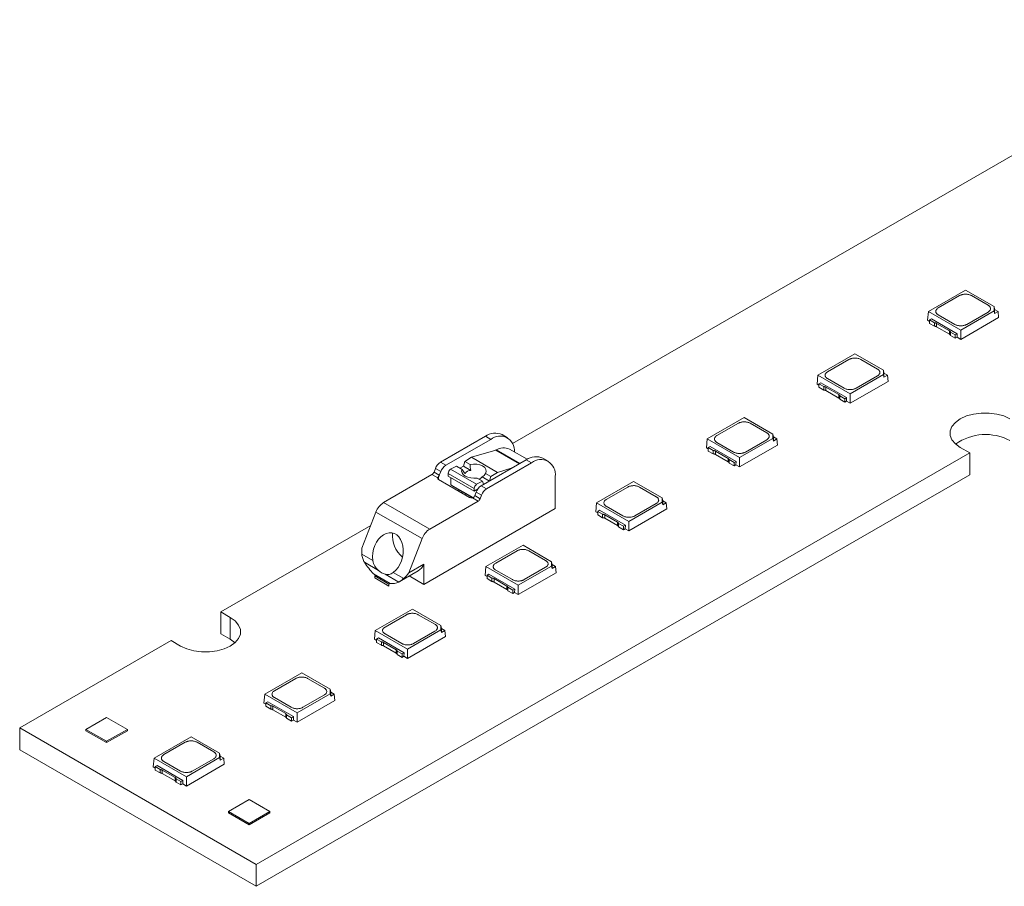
# Model space of a CAD drawing. Header units: millimetres. Extents: x -83 to 30, y 104 to 170.
# Tile 1 of 2: x -83 to -24, y 104 to 156. Entities that reach past the tile are written whole.
import ezdxf

# ---------------------------------------------------------------- set-up
doc = ezdxf.new("R2010")
doc.units = ezdxf.units.MM

msp = doc.modelspace()

# ---------------------------------------------------------------- linework, layer by layer
at = {"color": 7, "linetype": 'Continuous', "lineweight": 15}
for p, q in [((-9.855, 155.629), (-53.783, 130.27)), ((-26.715, 139.46), (-28.93, 138.182)), ((-28.349, 138.386), (-27.069, 139.125)), ((-25.012, 138.477), (-26.715, 139.46)), ((-26.362, 139.125), (-25.365, 138.549)), ((-25.012, 138.213), (-25.012, 138.477)), ((-25.012, 138.477), (-24.977, 138.302)), ((-24.977, 138.062), (-24.977, 138.302)), ((-24.977, 138.302), (-24.769, 138.182)), ((-28.93, 138.182), (-28.978, 137.651)), ((-28.93, 138.182), (-26.998, 137.067)), ((-28.75, 137.734), (-28.865, 137.668)), ((-28.75, 137.734), (-27.208, 136.844)), ((-27.352, 137.402), (-28.349, 137.978)), ((-26.998, 137.067), (-25.012, 138.213)), ((-26.998, 136.508), (-24.736, 137.815)), ((-25.365, 138.141), (-26.645, 137.402)), ((-25.012, 138.213), (-24.977, 138.062)), ((-24.769, 138.182), (-24.977, 138.062)), ((-24.769, 138.182), (-24.736, 137.815)), ((-28.978, 137.651), (-28.865, 137.586)), ((-28.865, 137.668), (-28.57, 137.497)), ((-28.865, 137.668), (-28.865, 137.463)), ((-28.57, 137.292), (-28.865, 137.463)), ((-28.57, 137.292), (-28.57, 137.497)), ((-28.441, 137.464), (-27.677, 137.022)), ((-28.441, 137.259), (-28.441, 137.464)), ((-27.677, 136.817), (-28.441, 137.259)), ((-27.677, 136.817), (-27.677, 137.022)), ((-27.618, 136.743), (-27.618, 136.948)), ((-27.618, 136.948), (-27.324, 136.778)), ((-27.324, 136.573), (-27.618, 136.743)), ((-27.324, 136.778), (-27.208, 136.844)), ((-27.324, 136.573), (-27.324, 136.778)), ((-27.324, 136.573), (-27.217, 136.634)), ((-27.208, 136.844), (-27.218, 136.635)), ((-27.218, 136.635), (-26.998, 136.508)), ((-26.998, 137.067), (-26.998, 136.508)), ((-33.327, 135.644), (-35.541, 134.365)), ((-31.624, 134.66), (-33.327, 135.644)), ((-34.96, 134.569), (-33.68, 135.308)), ((-32.973, 135.308), (-31.976, 134.733)), ((-35.541, 134.365), (-35.59, 133.835)), ((-35.541, 134.365), (-33.61, 133.25)), ((-33.61, 133.25), (-31.624, 134.397)), ((-31.976, 134.324), (-33.256, 133.586)), ((-31.624, 134.397), (-31.624, 134.66)), ((-31.624, 134.66), (-31.588, 134.485)), ((-31.624, 134.397), (-31.588, 134.245)), ((-31.588, 134.245), (-31.588, 134.485)), ((-31.588, 134.485), (-31.38, 134.365)), ((-31.38, 134.365), (-31.588, 134.245)), ((-31.38, 134.365), (-31.347, 133.998)), ((-35.59, 133.835), (-35.477, 133.769)), ((-35.361, 133.917), (-35.477, 133.851)), ((-35.477, 133.851), (-35.182, 133.681)), ((-35.477, 133.851), (-35.477, 133.646)), ((-35.182, 133.476), (-35.477, 133.646)), ((-35.361, 133.917), (-33.82, 133.028)), ((-35.182, 133.476), (-35.182, 133.681)), ((-35.053, 133.647), (-34.288, 133.206)), ((-35.053, 133.442), (-35.053, 133.647)), ((-33.963, 133.586), (-34.96, 134.161)), ((-33.61, 132.692), (-31.347, 133.998)), ((-34.288, 133.001), (-35.053, 133.442)), ((-34.288, 133.001), (-34.288, 133.206)), ((-34.23, 132.926), (-34.23, 133.131)), ((-34.23, 133.131), (-33.935, 132.961)), ((-33.935, 132.961), (-33.82, 133.028)), ((-33.82, 133.028), (-33.829, 132.818)), ((-33.61, 133.25), (-33.61, 132.692)), ((-33.935, 132.756), (-34.23, 132.926)), ((-33.935, 132.756), (-33.935, 132.961)), ((-33.935, 132.756), (-33.828, 132.818)), ((-33.829, 132.818), (-33.61, 132.692)), ((-39.938, 131.827), (-42.153, 130.549)), ((-38.235, 130.844), (-39.938, 131.827)), ((-41.572, 130.753), (-40.292, 131.492)), ((-39.585, 131.492), (-38.588, 130.916)), ((-58.092, 129.163), (-55.41, 130.712)), ((-55.41, 130.712), (-55.092, 130.528)), ((-54.092, 130.627), (-54.41, 130.811)), ((-38.235, 130.58), (-38.235, 130.844)), ((-38.235, 130.844), (-38.2, 130.669)), ((-38.2, 130.429), (-38.2, 130.669)), ((-38.2, 130.669), (-37.992, 130.549)), ((-55.092, 130.528), (-57.774, 128.979)), ((-42.153, 130.549), (-42.201, 130.018)), ((-42.153, 130.549), (-40.221, 129.433)), ((-41.973, 130.101), (-42.088, 130.034)), ((-41.973, 130.101), (-40.431, 129.211)), ((-40.575, 129.769), (-41.572, 130.344)), ((-40.221, 129.433), (-38.235, 130.58)), ((-40.221, 128.875), (-37.958, 130.181)), ((-38.588, 130.508), (-39.868, 129.769)), ((-38.235, 130.58), (-38.2, 130.429)), ((-37.992, 130.549), (-38.2, 130.429)), ((-37.992, 130.549), (-37.958, 130.181)), ((-69.099, 105.1), (-26.461, 129.715)), ((-56.248, 129.454), (-54.792, 129.886)), ((-52.916, 129.333), (-53.969, 129.941)), ((-42.201, 130.018), (-42.088, 129.953)), ((-42.088, 130.034), (-41.793, 129.864)), ((-42.088, 130.034), (-42.088, 129.829)), ((-41.793, 129.659), (-42.088, 129.829)), ((-41.793, 129.659), (-41.793, 129.864)), ((-41.664, 129.83), (-40.9, 129.389)), ((-41.664, 129.625), (-41.664, 129.83)), ((-40.9, 129.184), (-41.664, 129.625)), ((-26.461, 129.715), (-27.027, 130.042)), ((-26.461, 129.715), (-26.461, 128.408)), ((-57.774, 128.979), (-58.092, 129.163)), ((-57.487, 128.736), (-57.128, 128.922)), ((-57.128, 128.922), (-56.798, 128.731)), ((-56.941, 128.814), (-56.719, 128.928)), ((-56.719, 128.928), (-56.635, 129.207)), ((-56.274, 128.671), (-56.719, 128.928)), ((-56.635, 129.207), (-56.248, 129.454)), ((-56.635, 129.207), (-56.315, 129.022)), ((-54.692, 128.555), (-56.248, 129.454)), ((-55.653, 127.755), (-52.97, 129.303)), ((-55.335, 127.571), (-52.652, 129.12)), ((-52.97, 129.303), (-52.652, 129.12)), ((-51.652, 129.219), (-51.97, 129.402)), ((-40.9, 129.184), (-40.9, 129.389)), ((-40.841, 129.11), (-40.841, 129.315)), ((-40.841, 129.315), (-40.546, 129.144)), ((-40.546, 128.939), (-40.841, 129.11)), ((-40.546, 129.144), (-40.431, 129.211)), ((-40.546, 128.939), (-40.546, 129.144)), ((-40.546, 128.939), (-40.44, 129.001)), ((-40.431, 129.211), (-40.44, 129.001)), ((-40.44, 129.001), (-40.221, 128.875)), ((-40.221, 129.433), (-40.221, 128.875)), ((-26.461, 128.408), (-69.099, 103.794)), ((-61.491, 126.752), (-58.603, 128.419)), ((-58.259, 128.221), (-58.603, 128.419)), ((-58.48, 128.572), (-58.399, 128.782)), ((-58.162, 128.388), (-58.48, 128.572)), ((-58.399, 128.782), (-58.08, 128.598)), ((-58.08, 128.598), (-58.162, 128.388)), ((-57.643, 128.328), (-57.636, 128.495)), ((-57.643, 128.328), (-56.087, 127.43)), ((-57.636, 128.495), (-56.08, 127.597)), ((-55.931, 127.838), (-57.487, 128.736)), ((-55.17, 128.033), (-55.609, 128.287)), ((-55.399, 128.493), (-55.079, 128.308)), ((-55.161, 128.038), (-55.079, 128.308)), ((-54.692, 128.555), (-55.079, 128.308)), ((-54.692, 128.555), (-53.814, 128.816)), ((-51.238, 126.384), (-51.238, 128.303)), ((-58.203, 128.119), (-56.364, 127.058)), ((-57.466, 127.815), (-57.466, 128.226)), ((-57.466, 127.815), (-56.132, 127.045)), ((-57.258, 127.668), (-57.466, 127.815)), ((-55.572, 128.023), (-55.931, 127.838)), ((-55.901, 128.214), (-55.572, 128.023)), ((-55.335, 127.571), (-55.653, 127.755)), ((-55.572, 128.023), (-55.517, 127.847)), ((-55.517, 127.847), (-55.28, 127.97)), ((-46.55, 128.01), (-48.764, 126.732)), ((-44.846, 127.027), (-46.55, 128.01)), ((-57.258, 127.668), (-56.159, 127.034)), ((-57.001, 127.425), (-57.001, 127.52)), ((-56.824, 127.323), (-56.824, 127.418)), ((-56.53, 127.248), (-56.612, 127.201)), ((-56.08, 127.597), (-56.087, 127.43)), ((-56.087, 127.43), (-55.911, 127.521)), ((-56.041, 127.163), (-55.959, 127.374)), ((-56.041, 127.163), (-55.723, 126.98)), ((-55.959, 127.374), (-55.641, 127.19)), ((-55.911, 127.521), (-55.911, 127.477)), ((-55.723, 126.98), (-55.641, 127.19)), ((-48.183, 126.936), (-46.903, 127.675)), ((-46.196, 127.675), (-45.199, 127.099)), ((-58.733, 125.16), (-61.491, 126.752)), ((-55.845, 126.827), (-58.733, 125.16)), ((-56.189, 127.026), (-55.845, 126.827)), ((-48.764, 126.732), (-48.813, 126.201)), ((-48.764, 126.732), (-46.833, 125.617)), ((-47.186, 125.952), (-48.183, 126.528)), ((-46.833, 125.617), (-44.846, 126.763)), ((-45.199, 126.691), (-46.479, 125.952)), ((-44.846, 126.763), (-44.846, 127.027)), ((-44.846, 127.027), (-44.811, 126.852)), ((-44.846, 126.763), (-44.811, 126.612)), ((-44.811, 126.612), (-44.811, 126.852)), ((-44.811, 126.852), (-44.603, 126.732)), ((-44.603, 126.732), (-44.811, 126.612)), ((-44.603, 126.732), (-44.57, 126.364)), ((-62.791, 124.012), (-61.95, 126.181)), ((-61.95, 126.181), (-59.193, 124.589)), ((-51.238, 126.384), (-59.087, 121.853)), ((-48.813, 126.201), (-48.699, 126.136)), ((-48.584, 126.284), (-48.699, 126.217)), ((-48.699, 126.217), (-48.405, 126.047)), ((-48.699, 126.217), (-48.699, 126.013)), ((-48.405, 125.842), (-48.699, 126.013)), ((-48.584, 126.284), (-47.043, 125.394)), ((-48.405, 125.842), (-48.405, 126.047)), ((-48.276, 126.014), (-47.511, 125.572)), ((-48.276, 125.809), (-48.276, 126.014)), ((-46.833, 125.058), (-44.57, 126.364)), ((-62.263, 125.375), (-71.221, 120.204)), ((-47.511, 125.367), (-48.276, 125.809)), ((-47.511, 125.367), (-47.511, 125.572)), ((-47.453, 125.293), (-47.453, 125.498)), ((-47.453, 125.498), (-47.158, 125.328)), ((-47.158, 125.328), (-47.043, 125.394)), ((-47.043, 125.394), (-47.052, 125.185)), ((-46.833, 125.617), (-46.833, 125.058)), ((-47.158, 125.123), (-47.453, 125.293)), ((-47.158, 125.123), (-47.158, 125.328)), ((-47.158, 125.123), (-47.051, 125.184)), ((-47.052, 125.185), (-46.833, 125.058)), ((-59.193, 124.589), (-59.989, 122.537)), ((-53.161, 124.194), (-55.376, 122.915)), ((-51.458, 123.21), (-53.161, 124.194)), ((-62.141, 123.279), (-62.791, 123.654)), ((-54.795, 123.119), (-53.515, 123.858)), ((-52.808, 123.858), (-51.811, 123.283)), ((-62.634, 123.175), (-61.799, 122.693)), ((-59.087, 123.057), (-59.989, 122.537)), ((-59.087, 121.853), (-59.087, 123.057)), ((-51.458, 122.947), (-51.458, 123.21)), ((-51.458, 123.21), (-51.423, 123.035)), ((-51.423, 122.795), (-51.423, 123.035)), ((-51.423, 123.035), (-51.215, 122.915)), ((-62.092, 122.486), (-61.102, 121.914)), ((-62.021, 122.363), (-61.951, 122.404)), ((-61.395, 122.461), (-60.586, 121.993)), ((-60.292, 122.212), (-60.911, 122.569)), ((-60.559, 122.008), (-59.428, 122.661)), ((-55.376, 122.915), (-55.424, 122.384)), ((-55.376, 122.915), (-53.444, 121.8)), ((-55.196, 122.467), (-55.311, 122.401)), ((-55.311, 122.401), (-55.016, 122.231)), ((-55.311, 122.401), (-55.311, 122.196)), ((-55.196, 122.467), (-53.654, 121.577)), ((-53.798, 122.136), (-54.795, 122.711)), ((-53.444, 121.8), (-51.458, 122.947)), ((-53.444, 121.241), (-51.181, 122.548)), ((-51.811, 122.874), (-53.091, 122.136)), ((-51.458, 122.947), (-51.423, 122.795)), ((-51.215, 122.915), (-51.423, 122.795)), ((-51.215, 122.915), (-51.181, 122.548)), ((-61.173, 121.873), (-62.021, 122.363)), ((-62.021, 122.241), (-62.021, 122.363)), ((-61.173, 121.751), (-62.021, 122.241)), ((-61.102, 121.914), (-61.173, 121.873)), ((-61.173, 121.873), (-61.173, 121.751)), ((-59.957, 122.355), (-59.087, 121.853)), ((-55.424, 122.384), (-55.311, 122.319)), ((-55.016, 122.026), (-55.311, 122.196)), ((-55.016, 122.026), (-55.016, 122.231)), ((-54.887, 122.197), (-54.122, 121.756)), ((-54.887, 121.992), (-54.887, 122.197)), ((-54.122, 121.551), (-54.887, 121.992)), ((-54.122, 121.551), (-54.122, 121.756)), ((-54.064, 121.476), (-54.064, 121.681)), ((-54.064, 121.681), (-53.769, 121.511)), ((-53.769, 121.306), (-54.064, 121.476)), ((-53.769, 121.511), (-53.654, 121.577)), ((-53.769, 121.306), (-53.769, 121.511)), ((-53.769, 121.306), (-53.663, 121.368)), ((-53.654, 121.577), (-53.663, 121.368)), ((-53.663, 121.368), (-53.444, 121.241)), ((-53.444, 121.8), (-53.444, 121.241)), ((-70.655, 119.877), (-71.221, 120.204)), ((-71.221, 120.204), (-71.221, 118.897)), ((-59.773, 120.377), (-61.987, 119.098)), ((-58.069, 119.394), (-59.773, 120.377)), ((-70.655, 118.571), (-70.655, 119.877)), ((-61.406, 119.303), (-60.126, 120.041)), ((-59.419, 120.041), (-58.422, 119.466)), ((-70.655, 118.571), (-71.221, 118.897)), ((-61.987, 119.098), (-62.035, 118.568)), ((-61.987, 119.098), (-60.056, 117.983)), ((-60.409, 118.319), (-61.406, 118.894)), ((-60.056, 117.983), (-58.069, 119.13)), ((-58.422, 119.058), (-59.702, 118.319)), ((-58.069, 119.13), (-58.069, 119.394)), ((-58.069, 119.394), (-58.034, 119.218)), ((-58.069, 119.13), (-58.034, 118.978)), ((-58.034, 118.978), (-58.034, 119.218)), ((-58.034, 119.218), (-57.826, 119.098)), ((-57.826, 119.098), (-58.034, 118.978)), ((-57.826, 119.098), (-57.793, 118.731)), ((-74.191, 118.489), (-83.242, 113.264)), ((-74.191, 118.489), (-73.625, 118.163)), ((-70.371, 118.367), (-70.655, 118.571)), ((-62.035, 118.568), (-61.922, 118.502)), ((-61.807, 118.651), (-61.922, 118.584)), ((-61.922, 118.584), (-61.627, 118.414)), ((-61.922, 118.584), (-61.922, 118.379)), ((-61.627, 118.209), (-61.922, 118.379)), ((-61.807, 118.651), (-60.265, 117.761)), ((-61.627, 118.209), (-61.627, 118.414)), ((-61.499, 118.38), (-60.734, 117.939)), ((-61.499, 118.175), (-61.499, 118.38)), ((-60.056, 117.425), (-57.793, 118.731)), ((-60.734, 117.734), (-61.499, 118.175)), ((-60.734, 117.734), (-60.734, 117.939)), ((-60.676, 117.659), (-60.676, 117.864)), ((-60.676, 117.864), (-60.381, 117.694)), ((-60.381, 117.694), (-60.265, 117.761)), ((-60.381, 117.489), (-60.381, 117.694)), ((-60.265, 117.761), (-60.275, 117.551)), ((-60.056, 117.983), (-60.056, 117.425)), ((-60.381, 117.489), (-60.676, 117.659)), ((-60.381, 117.489), (-60.274, 117.551)), ((-60.275, 117.551), (-60.056, 117.425)), ((-66.384, 116.56), (-68.599, 115.282)), ((-64.681, 115.577), (-66.384, 116.56)), ((-68.018, 115.486), (-66.738, 116.225)), ((-66.031, 116.225), (-65.034, 115.649)), ((-64.681, 115.313), (-64.681, 115.577)), ((-64.681, 115.577), (-64.646, 115.402)), ((-64.646, 115.162), (-64.646, 115.402)), ((-64.646, 115.402), (-64.438, 115.282)), ((-68.599, 115.282), (-68.647, 114.751)), ((-68.647, 114.751), (-68.534, 114.686)), ((-68.599, 115.282), (-66.667, 114.167)), ((-68.418, 114.834), (-68.534, 114.767)), ((-68.534, 114.767), (-68.239, 114.597)), ((-68.534, 114.767), (-68.534, 114.562)), ((-68.418, 114.834), (-66.877, 113.944)), ((-67.021, 114.502), (-68.018, 115.078)), ((-66.667, 114.167), (-64.681, 115.313)), ((-66.667, 113.608), (-64.404, 114.914)), ((-65.034, 115.241), (-66.313, 114.502)), ((-64.681, 115.313), (-64.646, 115.162)), ((-64.438, 115.282), (-64.646, 115.162)), ((-64.438, 115.282), (-64.404, 114.914)), ((-68.239, 114.392), (-68.534, 114.562)), ((-68.239, 114.392), (-68.239, 114.597)), ((-68.11, 114.564), (-67.345, 114.122)), ((-68.11, 114.359), (-68.11, 114.564)), ((-67.345, 113.917), (-68.11, 114.359)), ((-66.667, 114.167), (-66.667, 113.608)), ((-79.282, 113.183), (-78.044, 113.897)), ((-78.044, 113.897), (-76.807, 113.183)), ((-67.345, 113.917), (-67.345, 114.122)), ((-67.287, 113.843), (-67.287, 114.048)), ((-67.287, 114.048), (-66.992, 113.877)), ((-66.992, 113.673), (-67.287, 113.843)), ((-66.992, 113.877), (-66.877, 113.944)), ((-66.992, 113.673), (-66.992, 113.877)), ((-66.992, 113.673), (-66.885, 113.734)), ((-66.877, 113.944), (-66.886, 113.735)), ((-66.886, 113.735), (-66.667, 113.608)), ((-83.242, 113.264), (-69.099, 105.1)), ((-83.242, 113.264), (-83.242, 111.958)), ((-79.282, 113.101), (-79.282, 113.183)), ((-79.282, 113.183), (-78.044, 112.468)), ((-79.282, 113.101), (-78.044, 112.387)), ((-78.044, 112.468), (-76.807, 113.183)), ((-78.044, 112.387), (-76.807, 113.101)), ((-76.807, 113.183), (-76.807, 113.101)), ((-78.044, 112.387), (-78.044, 112.468)), ((-72.996, 112.743), (-75.21, 111.465)), ((-74.629, 111.669), (-73.349, 112.408)), ((-71.292, 111.76), (-72.996, 112.743)), ((-72.642, 112.408), (-71.645, 111.832)), ((-69.099, 103.794), (-83.242, 111.958)), ((-75.21, 111.465), (-75.258, 110.934)), ((-75.21, 111.465), (-73.278, 110.35)), ((-73.632, 110.685), (-74.629, 111.261)), ((-73.278, 110.35), (-71.292, 111.496)), ((-71.645, 111.424), (-72.925, 110.685)), ((-71.292, 111.496), (-71.292, 111.76)), ((-71.292, 111.76), (-71.257, 111.585)), ((-71.292, 111.496), (-71.257, 111.345)), ((-71.257, 111.345), (-71.257, 111.585)), ((-71.257, 111.585), (-71.049, 111.465)), ((-71.049, 111.465), (-71.257, 111.345)), ((-71.049, 111.465), (-71.016, 111.098)), ((-75.258, 110.934), (-75.145, 110.869)), ((-75.03, 111.017), (-75.145, 110.951)), ((-75.145, 110.951), (-74.85, 110.78)), ((-75.145, 110.951), (-75.145, 110.746)), ((-74.85, 110.575), (-75.145, 110.746)), ((-75.03, 111.017), (-73.488, 110.127)), ((-74.85, 110.575), (-74.85, 110.78)), ((-74.721, 110.747), (-73.957, 110.305)), ((-74.721, 110.542), (-74.721, 110.747)), ((-73.278, 109.791), (-71.016, 111.098)), ((-73.957, 110.1), (-74.721, 110.542)), ((-73.957, 110.1), (-73.957, 110.305)), ((-73.899, 110.026), (-73.899, 110.231)), ((-73.899, 110.231), (-73.604, 110.061)), ((-73.604, 110.061), (-73.488, 110.127)), ((-73.604, 109.856), (-73.604, 110.061)), ((-73.488, 110.127), (-73.498, 109.918)), ((-73.278, 110.35), (-73.278, 109.791)), ((-73.604, 109.856), (-73.899, 110.026)), ((-73.604, 109.856), (-73.497, 109.917)), ((-73.498, 109.918), (-73.278, 109.791)), ((-70.761, 108.264), (-69.524, 108.978)), ((-69.524, 108.978), (-68.286, 108.264)), ((-70.761, 108.264), (-69.524, 107.549)), ((-70.761, 108.182), (-70.761, 108.264)), ((-70.761, 108.182), (-69.524, 107.468)), ((-69.524, 107.549), (-68.286, 108.264)), ((-69.524, 107.468), (-68.286, 108.182)), ((-68.286, 108.264), (-68.286, 108.182)), ((-69.524, 107.549), (-69.524, 107.468)), ((-69.099, 105.1), (-69.099, 103.794))]:
    msp.add_line(p, q, dxfattribs=at)
at = {"color": 8, "linetype": 'Continuous', "lineweight": 15}
for p, q in [((-53.376, 129.069), (-54.792, 129.886)), ((-54.767, 129.896), (-53.356, 129.081)), ((-58.203, 128.313), (-58.203, 128.119))]:
    msp.add_line(p, q, dxfattribs=at)
at = {"color": 7, "linetype": 'Continuous', "lineweight": 15, "flags": 128}
for points in [[(-27.027, 130.042), (-27.32, 130.254), (-27.524, 130.498), (-27.628, 130.763), (-27.628, 131.034), (-27.524, 131.299), (-27.32, 131.544), (-27.027, 131.756), (-26.659, 131.925), (-26.235, 132.043), (-25.777, 132.103), (-25.307, 132.103), (-24.848, 132.043), (-24.424, 131.925), (-24.057, 131.756)], [(-55.399, 128.493), (-55.362, 128.614), (-55.38, 128.734), (-55.452, 128.845), (-55.573, 128.939), (-55.733, 129.007), (-55.919, 129.045), (-56.118, 129.05), (-56.315, 129.022)], [(-56.798, 128.731), (-56.828, 128.628), (-56.806, 128.522), (-56.734, 128.422), (-56.617, 128.335), (-56.463, 128.266), (-56.284, 128.221), (-56.092, 128.203), (-55.901, 128.214)], [(-60.911, 122.569), (-60.762, 122.699), (-60.628, 122.861), (-60.514, 123.049), (-60.423, 123.258), (-60.359, 123.48), (-60.324, 123.709), (-60.318, 123.936), (-60.341, 124.155), (-60.394, 124.358), (-60.474, 124.539), (-60.579, 124.692), (-60.706, 124.812), (-60.849, 124.895), (-61.005, 124.938), (-61.169, 124.94), (-61.334, 124.901), (-61.497, 124.822), (-61.651, 124.706), (-61.791, 124.556), (-61.913, 124.377), (-62.013, 124.176), (-62.088, 123.958), (-62.135, 123.731), (-62.153, 123.502), (-62.141, 123.279)], [(-70.655, 119.877), (-70.362, 119.665), (-70.158, 119.42), (-70.053, 119.156), (-70.053, 118.884), (-70.158, 118.62), (-70.362, 118.375), (-70.655, 118.163), (-71.023, 117.994), (-71.446, 117.876), (-71.905, 117.815), (-72.375, 117.815), (-72.834, 117.876), (-73.257, 117.994), (-73.625, 118.163)]]:
    msp.add_lwpolyline(points, dxfattribs=at)
at = {"color": 7, "linetype": 'Continuous', "lineweight": 15}
for centre, radius, start, end in [((-54.824, 129.894), 1.006, 65.69288, 125.61758), ((-54.54, 129.861), 0.866, 354.16589, 129.61747), ((-25.52, 127.738), 3.081, 61.64407, 125.5304), ((-54.835, 130.028), 0.148, 286.80483, 297.05521), ((-54.327, 129.189), 0.833, 64.54186, 121.91538), ((-52.384, 128.485), 1.006, 65.69288, 125.61758), ((-57.679, 128.517), 0.767, 122.63797, 159.77289), ((-57.36, 128.333), 0.767, 122.63797, 159.77289), ((-55.443, 128.945), 0.876, 174.99781, 198.26882), ((-52.1, 128.443), 0.873, 350.78596, 129.20329), ((-58.768, 128.678), 0.307, 302.63797, 339.77289), ((-58.481, 128.512), 0.343, 324.34162, 338.69936), ((-57.33, 128.473), 0.307, 120.82053, 175.71306), ((-55.51, 129.458), 1.479, 209.44162, 221.00748), ((-56.253, 128.2), 0.472, 92.59946, 142.34737), ((-55.905, 128.487), 0.356, 288.82276, 325.96981), ((-55.848, 128.74), 0.512, 297.81144, 331.22316), ((-58.169, 128.204), 0.0913, 169.60006, 248.07165), ((-55.774, 127.574), 0.307, 120.82053, 175.71306), ((-55.239, 127.108), 0.767, 122.63797, 159.77289), ((-56.36, 127.288), 0.343, 324.34162, 338.69936), ((-54.921, 126.925), 0.767, 122.63797, 159.77289), ((-60.87, 125.783), 1.151, 122.63797, 159.77289), ((-56.225, 127.326), 0.302, 242.43595, 276.76968), ((-56.011, 127.086), 0.307, 302.63797, 339.77289), ((-59.33, 124.762), 1.638, 174.11621, 231.13857), ((-58.112, 124.191), 1.151, 122.63797, 159.77289), ((-59.449, 123.837), 3.347, 177.00414, 183.13357), ((-59.582, 125.015), 3.563, 211.07584, 225.21565), ((-59.858, 123.376), 0.834, 301.03491, 337.56437), ((-61.084, 123.465), 1.052, 227.21748, 252.7879), ((-61.962, 124.078), 2.504, 311.82519, 322.01213), ((-60.967, 122.759), 0.855, 260.9135, 296.47283)]:
    msp.add_arc(centre, radius, start, end, dxfattribs=at)
for points, knots in [([(-27.069, 139.125), (-27.053, 139.133), (-27.022, 139.15), (-26.967, 139.171), (-26.898, 139.191), (-26.814, 139.206), (-26.717, 139.211), (-26.618, 139.206), (-26.524, 139.189), (-26.435, 139.163), (-26.386, 139.138), (-26.362, 139.125)], [0, 0, 0, 0, 0.081471, 0.164434, 0.250285, 0.373188, 0.500053, 0.621186, 0.749823, 0.874466, 1, 1, 1, 1]), ([(-28.349, 137.978), (-28.363, 137.987), (-28.393, 138.005), (-28.428, 138.037), (-28.463, 138.076), (-28.489, 138.125), (-28.499, 138.181), (-28.489, 138.238), (-28.46, 138.292), (-28.415, 138.344), (-28.371, 138.372), (-28.349, 138.386)], [0, 0, 0, 0, 0.081471, 0.164434, 0.250285, 0.373188, 0.500053, 0.621186, 0.749823, 0.874466, 1, 1, 1, 1]), ([(-25.365, 138.549), (-25.35, 138.54), (-25.321, 138.522), (-25.285, 138.49), (-25.251, 138.451), (-25.225, 138.402), (-25.215, 138.346), (-25.225, 138.289), (-25.254, 138.235), (-25.299, 138.184), (-25.343, 138.155), (-25.365, 138.141)], [0, 0, 0, 0, 0.081471, 0.164434, 0.250285, 0.373188, 0.500053, 0.621186, 0.749823, 0.874466, 1, 1, 1, 1]), ([(-28.57, 137.497), (-28.558, 137.497), (-28.534, 137.495), (-28.5, 137.488), (-28.468, 137.478), (-28.45, 137.469), (-28.441, 137.464)], [0, 0, 0, 0, 0.254275, 0.5, 0.745725, 1, 1, 1, 1]), ([(-28.57, 137.292), (-28.558, 137.292), (-28.534, 137.29), (-28.5, 137.283), (-28.468, 137.273), (-28.45, 137.264), (-28.441, 137.259)], [0, 0, 0, 0, 0.254275, 0.5, 0.745725, 1, 1, 1, 1]), ([(-26.645, 137.402), (-26.66, 137.394), (-26.692, 137.377), (-26.747, 137.356), (-26.815, 137.337), (-26.9, 137.322), (-26.997, 137.316), (-27.095, 137.321), (-27.189, 137.338), (-27.278, 137.364), (-27.327, 137.39), (-27.352, 137.402)], [0, 0, 0, 0, 0.081471, 0.164434, 0.250285, 0.373188, 0.500053, 0.621186, 0.749823, 0.874466, 1, 1, 1, 1]), ([(-27.677, 137.022), (-27.668, 137.017), (-27.652, 137.007), (-27.634, 136.989), (-27.622, 136.969), (-27.62, 136.955), (-27.618, 136.948)], [0, 0, 0, 0, 0.254275, 0.5, 0.745725, 1, 1, 1, 1]), ([(-27.677, 136.817), (-27.668, 136.812), (-27.652, 136.802), (-27.634, 136.784), (-27.622, 136.764), (-27.62, 136.75), (-27.618, 136.743)], [0, 0, 0, 0, 0.254275, 0.5, 0.745725, 1, 1, 1, 1]), ([(-33.68, 135.308), (-33.665, 135.317), (-33.633, 135.333), (-33.578, 135.354), (-33.51, 135.374), (-33.425, 135.389), (-33.328, 135.395), (-33.23, 135.389), (-33.136, 135.372), (-33.047, 135.346), (-32.998, 135.321), (-32.973, 135.308)], [0, 0, 0, 0, 0.0814713, 0.1644339, 0.2502849, 0.3731876, 0.5000528, 0.621186, 0.749823, 0.8744661, 1, 1, 1, 1]), ([(-34.96, 134.161), (-34.975, 134.17), (-35.004, 134.188), (-35.04, 134.22), (-35.074, 134.26), (-35.1, 134.308), (-35.11, 134.364), (-35.1, 134.421), (-35.071, 134.476), (-35.026, 134.527), (-34.982, 134.555), (-34.96, 134.569)], [0, 0, 0, 0, 0.081471, 0.164434, 0.250285, 0.373188, 0.500053, 0.621186, 0.749823, 0.874466, 1, 1, 1, 1]), ([(-31.976, 134.733), (-31.962, 134.724), (-31.933, 134.705), (-31.897, 134.674), (-31.863, 134.634), (-31.837, 134.585), (-31.827, 134.529), (-31.836, 134.472), (-31.865, 134.418), (-31.911, 134.367), (-31.954, 134.339), (-31.976, 134.324)], [0, 0, 0, 0, 0.081471, 0.164434, 0.250285, 0.373188, 0.500053, 0.621186, 0.749823, 0.874466, 1, 1, 1, 1]), ([(-35.182, 133.681), (-35.169, 133.68), (-35.145, 133.678), (-35.111, 133.671), (-35.08, 133.661), (-35.062, 133.652), (-35.053, 133.647)], [0, 0, 0, 0, 0.254275, 0.5, 0.745725, 1, 1, 1, 1]), ([(-33.256, 133.586), (-33.272, 133.577), (-33.303, 133.56), (-33.359, 133.54), (-33.427, 133.52), (-33.511, 133.505), (-33.608, 133.499), (-33.707, 133.505), (-33.801, 133.522), (-33.89, 133.548), (-33.939, 133.573), (-33.963, 133.586)], [0, 0, 0, 0, 0.081471, 0.164434, 0.250285, 0.373188, 0.500053, 0.621186, 0.749823, 0.874466, 1, 1, 1, 1]), ([(-35.182, 133.476), (-35.169, 133.475), (-35.145, 133.473), (-35.111, 133.466), (-35.08, 133.456), (-35.062, 133.447), (-35.053, 133.442)], [0, 0, 0, 0, 0.254275, 0.5, 0.745725, 1, 1, 1, 1]), ([(-34.288, 133.206), (-34.28, 133.2), (-34.264, 133.19), (-34.246, 133.172), (-34.234, 133.152), (-34.231, 133.138), (-34.23, 133.131)], [0, 0, 0, 0, 0.254275, 0.5, 0.745725, 1, 1, 1, 1]), ([(-34.288, 133.001), (-34.28, 132.995), (-34.264, 132.985), (-34.246, 132.967), (-34.234, 132.947), (-34.231, 132.933), (-34.23, 132.926)], [0, 0, 0, 0, 0.2542748, 0.5, 0.7457252, 1, 1, 1, 1]), ([(-40.292, 131.492), (-40.276, 131.5), (-40.245, 131.517), (-40.19, 131.537), (-40.121, 131.557), (-40.037, 131.572), (-39.94, 131.578), (-39.841, 131.572), (-39.747, 131.556), (-39.658, 131.53), (-39.609, 131.504), (-39.585, 131.492)], [0, 0, 0, 0, 0.0814713, 0.1644339, 0.2502849, 0.3731876, 0.5000528, 0.621186, 0.749823, 0.8744661, 1, 1, 1, 1]), ([(-41.572, 130.344), (-41.586, 130.354), (-41.615, 130.372), (-41.651, 130.404), (-41.685, 130.443), (-41.712, 130.492), (-41.721, 130.548), (-41.712, 130.605), (-41.683, 130.659), (-41.638, 130.71), (-41.594, 130.739), (-41.572, 130.753)], [0, 0, 0, 0, 0.081471, 0.164434, 0.250285, 0.373188, 0.500053, 0.621186, 0.749823, 0.874466, 1, 1, 1, 1]), ([(-38.588, 130.916), (-38.573, 130.907), (-38.544, 130.889), (-38.508, 130.857), (-38.474, 130.817), (-38.448, 130.769), (-38.438, 130.713), (-38.448, 130.656), (-38.477, 130.602), (-38.522, 130.55), (-38.566, 130.522), (-38.588, 130.508)], [0, 0, 0, 0, 0.081471, 0.164434, 0.250285, 0.373188, 0.500053, 0.621186, 0.749823, 0.874466, 1, 1, 1, 1]), ([(-41.793, 129.864), (-41.781, 129.863), (-41.757, 129.862), (-41.723, 129.855), (-41.691, 129.845), (-41.673, 129.835), (-41.664, 129.83)], [0, 0, 0, 0, 0.254275, 0.5, 0.745725, 1, 1, 1, 1]), ([(-41.793, 129.659), (-41.781, 129.658), (-41.757, 129.657), (-41.723, 129.65), (-41.691, 129.64), (-41.673, 129.63), (-41.664, 129.625)], [0, 0, 0, 0, 0.2542748, 0.5, 0.7457252, 1, 1, 1, 1]), ([(-39.868, 129.769), (-39.883, 129.761), (-39.915, 129.744), (-39.97, 129.723), (-40.038, 129.703), (-40.123, 129.688), (-40.22, 129.683), (-40.318, 129.688), (-40.412, 129.705), (-40.501, 129.731), (-40.55, 129.756), (-40.575, 129.769)], [0, 0, 0, 0, 0.081471, 0.164434, 0.250285, 0.373188, 0.500053, 0.621186, 0.749823, 0.874466, 1, 1, 1, 1]), ([(-40.9, 129.389), (-40.891, 129.384), (-40.875, 129.373), (-40.857, 129.355), (-40.845, 129.335), (-40.843, 129.322), (-40.841, 129.315)], [0, 0, 0, 0, 0.254275, 0.5, 0.745725, 1, 1, 1, 1]), ([(-40.9, 129.184), (-40.891, 129.179), (-40.875, 129.168), (-40.857, 129.15), (-40.845, 129.131), (-40.843, 129.117), (-40.841, 129.11)], [0, 0, 0, 0, 0.2542748, 0.5, 0.7457252, 1, 1, 1, 1]), ([(-58.203, 128.313), (-58.213, 128.299), (-58.223, 128.285), (-58.231, 128.273), (-58.24, 128.26), (-58.247, 128.248), (-58.252, 128.237), (-58.255, 128.231), (-58.257, 128.226), (-58.259, 128.221)], [0, 0, 0, 0, 0.0000512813, 0.0000512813, 0.0000512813, 0.0001027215, 0.0001027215, 0.0001027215, 0.0001298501, 0.0001298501, 0.0001298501, 0.0001298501]), ([(-46.903, 127.675), (-46.888, 127.683), (-46.856, 127.7), (-46.801, 127.721), (-46.733, 127.74), (-46.648, 127.755), (-46.551, 127.761), (-46.453, 127.756), (-46.359, 127.739), (-46.27, 127.713), (-46.221, 127.688), (-46.196, 127.675)], [0, 0, 0, 0, 0.0814713, 0.1644339, 0.2502849, 0.3731876, 0.5000528, 0.621186, 0.749823, 0.8744661, 1, 1, 1, 1]), ([(-56.189, 127.026), (-56.172, 127.028), (-56.156, 127.032), (-56.14, 127.039), (-56.125, 127.046), (-56.111, 127.056), (-56.099, 127.067), (-56.093, 127.074), (-56.087, 127.081), (-56.082, 127.088)], [0, 0, 0, 0, 0.0000512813, 0.0000512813, 0.0000512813, 0.0001027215, 0.0001027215, 0.0001027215, 0.0001298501, 0.0001298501, 0.0001298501, 0.0001298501]), ([(-48.183, 126.528), (-48.198, 126.537), (-48.227, 126.555), (-48.263, 126.587), (-48.297, 126.626), (-48.323, 126.675), (-48.333, 126.731), (-48.323, 126.788), (-48.294, 126.842), (-48.249, 126.894), (-48.205, 126.922), (-48.183, 126.936)], [0, 0, 0, 0, 0.081471, 0.164434, 0.250285, 0.373188, 0.500053, 0.621186, 0.749823, 0.874466, 1, 1, 1, 1]), ([(-45.199, 127.099), (-45.185, 127.09), (-45.156, 127.072), (-45.12, 127.04), (-45.086, 127.001), (-45.059, 126.952), (-45.05, 126.896), (-45.059, 126.839), (-45.088, 126.785), (-45.133, 126.733), (-45.177, 126.705), (-45.199, 126.691)], [0, 0, 0, 0, 0.081471, 0.164434, 0.250285, 0.373188, 0.500053, 0.621186, 0.749823, 0.874466, 1, 1, 1, 1]), ([(-48.405, 126.047), (-48.392, 126.046), (-48.368, 126.045), (-48.334, 126.038), (-48.303, 126.028), (-48.285, 126.018), (-48.276, 126.014)], [0, 0, 0, 0, 0.254275, 0.5, 0.745725, 1, 1, 1, 1]), ([(-46.479, 125.952), (-46.495, 125.944), (-46.526, 125.927), (-46.581, 125.906), (-46.65, 125.887), (-46.734, 125.872), (-46.831, 125.866), (-46.93, 125.871), (-47.024, 125.888), (-47.113, 125.914), (-47.162, 125.94), (-47.186, 125.952)], [0, 0, 0, 0, 0.081471, 0.164434, 0.250285, 0.373188, 0.500053, 0.621186, 0.749823, 0.874466, 1, 1, 1, 1]), ([(-48.405, 125.842), (-48.392, 125.842), (-48.368, 125.84), (-48.334, 125.833), (-48.303, 125.823), (-48.285, 125.813), (-48.276, 125.809)], [0, 0, 0, 0, 0.254275, 0.5, 0.745725, 1, 1, 1, 1]), ([(-47.511, 125.572), (-47.503, 125.567), (-47.486, 125.557), (-47.469, 125.538), (-47.457, 125.519), (-47.454, 125.505), (-47.453, 125.498)], [0, 0, 0, 0, 0.254275, 0.5, 0.745725, 1, 1, 1, 1]), ([(-47.511, 125.367), (-47.503, 125.362), (-47.486, 125.352), (-47.469, 125.334), (-47.457, 125.314), (-47.454, 125.3), (-47.453, 125.293)], [0, 0, 0, 0, 0.254275, 0.5, 0.745725, 1, 1, 1, 1]), ([(-62.634, 123.175), (-62.678, 123.249), (-62.715, 123.325), (-62.769, 123.485), (-62.786, 123.569), (-62.791, 123.654)], [0, 0, 0, 0, 0.5, 0.5, 1, 1, 1, 1]), ([(-53.515, 123.858), (-53.499, 123.866), (-53.468, 123.883), (-53.412, 123.904), (-53.344, 123.924), (-53.26, 123.939), (-53.163, 123.945), (-53.064, 123.939), (-52.97, 123.922), (-52.881, 123.896), (-52.832, 123.871), (-52.808, 123.858)], [0, 0, 0, 0, 0.081471, 0.164434, 0.250285, 0.373188, 0.500053, 0.621186, 0.749823, 0.874466, 1, 1, 1, 1]), ([(-61.799, 122.693), (-61.881, 122.766), (-61.957, 122.85), (-62.081, 123.049), (-62.126, 123.161), (-62.141, 123.279)], [0, 0, 0, 0, 0.5, 0.5, 1, 1, 1, 1]), ([(-54.795, 122.711), (-54.809, 122.72), (-54.838, 122.738), (-54.874, 122.77), (-54.908, 122.81), (-54.934, 122.858), (-54.944, 122.914), (-54.935, 122.971), (-54.906, 123.025), (-54.86, 123.077), (-54.817, 123.105), (-54.795, 123.119)], [0, 0, 0, 0, 0.081471, 0.164434, 0.250285, 0.373188, 0.500053, 0.621186, 0.749823, 0.874466, 1, 1, 1, 1]), ([(-51.811, 123.283), (-51.796, 123.274), (-51.767, 123.255), (-51.731, 123.223), (-51.697, 123.184), (-51.671, 123.135), (-51.661, 123.079), (-51.671, 123.022), (-51.7, 122.968), (-51.745, 122.917), (-51.789, 122.889), (-51.811, 122.874)], [0, 0, 0, 0, 0.081471, 0.164434, 0.250285, 0.373188, 0.500053, 0.621186, 0.749823, 0.874466, 1, 1, 1, 1]), ([(-60.911, 122.569), (-60.995, 122.508), (-61.074, 122.468), (-61.234, 122.433), (-61.313, 122.438), (-61.395, 122.461)], [0, 0, 0, 0, 0.5, 0.5, 1, 1, 1, 1]), ([(-60.586, 121.993), (-60.542, 122.016), (-60.497, 122.045), (-60.401, 122.118), (-60.348, 122.162), (-60.292, 122.212)], [0, 0, 0, 0, 0.5, 0.5, 1, 1, 1, 1]), ([(-55.016, 122.231), (-55.004, 122.23), (-54.98, 122.228), (-54.946, 122.221), (-54.914, 122.211), (-54.896, 122.202), (-54.887, 122.197)], [0, 0, 0, 0, 0.254275, 0.5, 0.745725, 1, 1, 1, 1]), ([(-55.016, 122.026), (-55.004, 122.025), (-54.98, 122.023), (-54.946, 122.016), (-54.914, 122.006), (-54.896, 121.997), (-54.887, 121.992)], [0, 0, 0, 0, 0.2542748, 0.5, 0.7457252, 1, 1, 1, 1]), ([(-53.091, 122.136), (-53.106, 122.127), (-53.138, 122.11), (-53.193, 122.09), (-53.261, 122.07), (-53.346, 122.055), (-53.443, 122.049), (-53.541, 122.055), (-53.635, 122.071), (-53.724, 122.098), (-53.773, 122.123), (-53.798, 122.136)], [0, 0, 0, 0, 0.0814713, 0.1644339, 0.2502849, 0.3731876, 0.5000528, 0.621186, 0.749823, 0.8744661, 1, 1, 1, 1]), ([(-54.122, 121.756), (-54.114, 121.75), (-54.098, 121.74), (-54.08, 121.722), (-54.068, 121.702), (-54.066, 121.688), (-54.064, 121.681)], [0, 0, 0, 0, 0.254275, 0.5, 0.745725, 1, 1, 1, 1]), ([(-54.122, 121.551), (-54.114, 121.545), (-54.098, 121.535), (-54.08, 121.517), (-54.068, 121.497), (-54.066, 121.483), (-54.064, 121.476)], [0, 0, 0, 0, 0.254275, 0.5, 0.745725, 1, 1, 1, 1]), ([(-60.126, 120.041), (-60.111, 120.05), (-60.079, 120.067), (-60.024, 120.087), (-59.956, 120.107), (-59.871, 120.122), (-59.774, 120.128), (-59.676, 120.122), (-59.582, 120.105), (-59.493, 120.079), (-59.444, 120.054), (-59.419, 120.041)], [0, 0, 0, 0, 0.081471, 0.164434, 0.250285, 0.373188, 0.500053, 0.621186, 0.749823, 0.874466, 1, 1, 1, 1]), ([(-58.422, 119.466), (-58.408, 119.457), (-58.378, 119.439), (-58.343, 119.407), (-58.308, 119.367), (-58.282, 119.319), (-58.272, 119.263), (-58.282, 119.206), (-58.311, 119.151), (-58.356, 119.1), (-58.4, 119.072), (-58.422, 119.058)], [0, 0, 0, 0, 0.081471, 0.164434, 0.250285, 0.373188, 0.500053, 0.621186, 0.749823, 0.874466, 1, 1, 1, 1]), ([(-61.406, 118.894), (-61.421, 118.903), (-61.45, 118.922), (-61.486, 118.953), (-61.52, 118.993), (-61.546, 119.042), (-61.556, 119.098), (-61.546, 119.155), (-61.517, 119.209), (-61.472, 119.26), (-61.428, 119.288), (-61.406, 119.303)], [0, 0, 0, 0, 0.081471, 0.164434, 0.250285, 0.373188, 0.500053, 0.621186, 0.749823, 0.874466, 1, 1, 1, 1]), ([(-61.627, 118.414), (-61.615, 118.413), (-61.591, 118.412), (-61.557, 118.405), (-61.525, 118.394), (-61.508, 118.385), (-61.499, 118.38)], [0, 0, 0, 0, 0.254275, 0.5, 0.745725, 1, 1, 1, 1]), ([(-59.702, 118.319), (-59.718, 118.31), (-59.749, 118.294), (-59.804, 118.273), (-59.873, 118.253), (-59.957, 118.238), (-60.054, 118.232), (-60.153, 118.238), (-60.247, 118.255), (-60.336, 118.281), (-60.385, 118.306), (-60.409, 118.319)], [0, 0, 0, 0, 0.081471, 0.164434, 0.250285, 0.373188, 0.500053, 0.621186, 0.749823, 0.874466, 1, 1, 1, 1]), ([(-61.627, 118.209), (-61.615, 118.208), (-61.591, 118.207), (-61.557, 118.2), (-61.525, 118.189), (-61.508, 118.18), (-61.499, 118.175)], [0, 0, 0, 0, 0.254275, 0.5, 0.745725, 1, 1, 1, 1]), ([(-60.734, 117.939), (-60.726, 117.934), (-60.709, 117.923), (-60.692, 117.905), (-60.68, 117.885), (-60.677, 117.871), (-60.676, 117.864)], [0, 0, 0, 0, 0.254275, 0.5, 0.745725, 1, 1, 1, 1]), ([(-60.734, 117.734), (-60.726, 117.729), (-60.709, 117.718), (-60.692, 117.7), (-60.68, 117.68), (-60.677, 117.667), (-60.676, 117.659)], [0, 0, 0, 0, 0.254275, 0.5, 0.745725, 1, 1, 1, 1]), ([(-66.738, 116.225), (-66.722, 116.233), (-66.69, 116.25), (-66.635, 116.271), (-66.567, 116.29), (-66.483, 116.305), (-66.386, 116.311), (-66.287, 116.306), (-66.193, 116.289), (-66.104, 116.263), (-66.055, 116.237), (-66.031, 116.225)], [0, 0, 0, 0, 0.081471, 0.164434, 0.250285, 0.373188, 0.500053, 0.621186, 0.749823, 0.874466, 1, 1, 1, 1]), ([(-68.018, 115.078), (-68.032, 115.087), (-68.061, 115.105), (-68.097, 115.137), (-68.131, 115.176), (-68.157, 115.225), (-68.167, 115.281), (-68.158, 115.338), (-68.128, 115.392), (-68.083, 115.443), (-68.04, 115.472), (-68.018, 115.486)], [0, 0, 0, 0, 0.081471, 0.164434, 0.250285, 0.373188, 0.500053, 0.621186, 0.749823, 0.874466, 1, 1, 1, 1]), ([(-65.034, 115.649), (-65.019, 115.64), (-64.99, 115.622), (-64.954, 115.59), (-64.92, 115.551), (-64.894, 115.502), (-64.884, 115.446), (-64.893, 115.389), (-64.923, 115.335), (-64.968, 115.283), (-65.012, 115.255), (-65.034, 115.241)], [0, 0, 0, 0, 0.081471, 0.164434, 0.250285, 0.373188, 0.500053, 0.621186, 0.749823, 0.874466, 1, 1, 1, 1]), ([(-68.239, 114.597), (-68.227, 114.596), (-68.203, 114.595), (-68.168, 114.588), (-68.137, 114.578), (-68.119, 114.568), (-68.11, 114.564)], [0, 0, 0, 0, 0.254275, 0.5, 0.745725, 1, 1, 1, 1]), ([(-68.239, 114.392), (-68.227, 114.391), (-68.203, 114.39), (-68.168, 114.383), (-68.137, 114.373), (-68.119, 114.363), (-68.11, 114.359)], [0, 0, 0, 0, 0.254275, 0.5, 0.745725, 1, 1, 1, 1]), ([(-66.313, 114.502), (-66.329, 114.494), (-66.361, 114.477), (-66.416, 114.456), (-66.484, 114.436), (-66.568, 114.421), (-66.665, 114.416), (-66.764, 114.421), (-66.858, 114.438), (-66.947, 114.464), (-66.996, 114.489), (-67.021, 114.502)], [0, 0, 0, 0, 0.081471, 0.164434, 0.250285, 0.373188, 0.500053, 0.621186, 0.749823, 0.874466, 1, 1, 1, 1]), ([(-67.345, 114.122), (-67.337, 114.117), (-67.321, 114.107), (-67.303, 114.088), (-67.291, 114.069), (-67.288, 114.055), (-67.287, 114.048)], [0, 0, 0, 0, 0.254275, 0.5, 0.745725, 1, 1, 1, 1]), ([(-67.345, 113.917), (-67.337, 113.912), (-67.321, 113.902), (-67.303, 113.883), (-67.291, 113.864), (-67.288, 113.85), (-67.287, 113.843)], [0, 0, 0, 0, 0.2542748, 0.5, 0.7457252, 1, 1, 1, 1]), ([(-73.349, 112.408), (-73.333, 112.416), (-73.302, 112.433), (-73.247, 112.454), (-73.179, 112.474), (-73.094, 112.489), (-72.997, 112.494), (-72.898, 112.489), (-72.805, 112.472), (-72.715, 112.446), (-72.667, 112.421), (-72.642, 112.408)], [0, 0, 0, 0, 0.081471, 0.164434, 0.250285, 0.373188, 0.500053, 0.621186, 0.749823, 0.874466, 1, 1, 1, 1]), ([(-71.645, 111.832), (-71.631, 111.823), (-71.601, 111.805), (-71.566, 111.773), (-71.531, 111.734), (-71.505, 111.685), (-71.495, 111.629), (-71.505, 111.572), (-71.534, 111.518), (-71.579, 111.467), (-71.623, 111.438), (-71.645, 111.424)], [0, 0, 0, 0, 0.081471, 0.164434, 0.250285, 0.373188, 0.500053, 0.621186, 0.749823, 0.874466, 1, 1, 1, 1]), ([(-74.629, 111.261), (-74.643, 111.27), (-74.673, 111.288), (-74.709, 111.32), (-74.743, 111.359), (-74.769, 111.408), (-74.779, 111.464), (-74.769, 111.521), (-74.74, 111.575), (-74.695, 111.627), (-74.651, 111.655), (-74.629, 111.669)], [0, 0, 0, 0, 0.081471, 0.164434, 0.250285, 0.373188, 0.500053, 0.621186, 0.749823, 0.874466, 1, 1, 1, 1]), ([(-74.85, 110.78), (-74.838, 110.78), (-74.814, 110.778), (-74.78, 110.771), (-74.748, 110.761), (-74.73, 110.752), (-74.721, 110.747)], [0, 0, 0, 0, 0.254275, 0.5, 0.745725, 1, 1, 1, 1]), ([(-72.925, 110.685), (-72.941, 110.677), (-72.972, 110.66), (-73.027, 110.639), (-73.095, 110.62), (-73.18, 110.605), (-73.277, 110.599), (-73.376, 110.604), (-73.469, 110.621), (-73.559, 110.647), (-73.607, 110.673), (-73.632, 110.685)], [0, 0, 0, 0, 0.081471, 0.164434, 0.250285, 0.373188, 0.500053, 0.621186, 0.749823, 0.874466, 1, 1, 1, 1]), ([(-74.85, 110.575), (-74.838, 110.575), (-74.814, 110.573), (-74.78, 110.566), (-74.748, 110.556), (-74.73, 110.547), (-74.721, 110.542)], [0, 0, 0, 0, 0.254275, 0.5, 0.745725, 1, 1, 1, 1]), ([(-73.957, 110.305), (-73.949, 110.3), (-73.932, 110.29), (-73.915, 110.272), (-73.903, 110.252), (-73.9, 110.238), (-73.899, 110.231)], [0, 0, 0, 0, 0.254275, 0.5, 0.745725, 1, 1, 1, 1]), ([(-73.957, 110.1), (-73.949, 110.095), (-73.932, 110.085), (-73.915, 110.067), (-73.903, 110.047), (-73.9, 110.033), (-73.899, 110.026)], [0, 0, 0, 0, 0.2542748, 0.5, 0.7457252, 1, 1, 1, 1])]:
    msp.add_open_spline(points, degree=3, knots=knots, dxfattribs=at)

doc.saveas('drawing.dxf')
